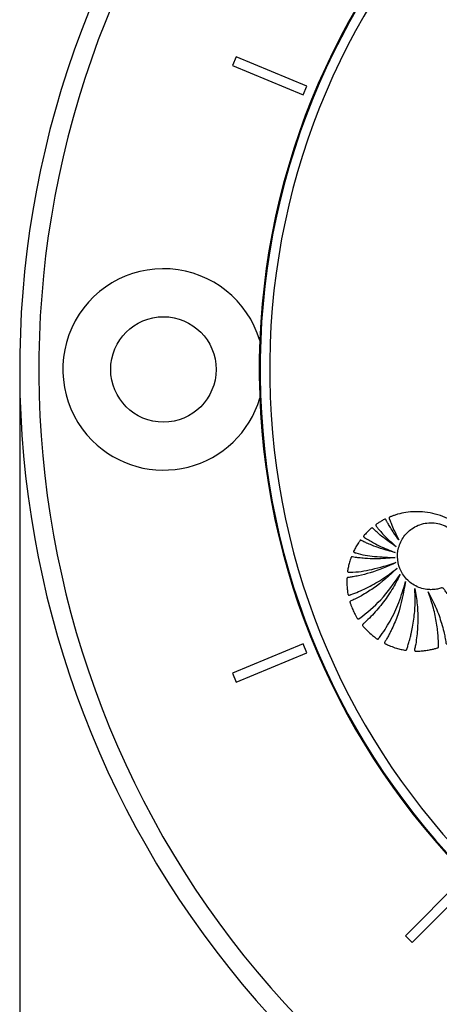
# Paper-space layout 'In Ground Anchor' of a CAD drawing. Header units: millimetres. Extents: x 38476 to 443956, y 10848 to 406945.
# Tile 27 of 71: x 85725 to 87914, y 239647 to 244780. Entities that reach past the tile are written whole.
import ezdxf

# ---------------------------------------------------------------- set-up
doc = ezdxf.new("R2010")
doc.units = ezdxf.units.MM
doc.layers.add('COMPONENT_GEOMETRY', color=7, linetype='Continuous')
doc.styles.add('SLDTEXTSTYLE1', font='TXT', dxfattribs={"width": 0.75})
doc.dimstyles.new('SLDDIMSTYLE0', dxfattribs={"dimtxt": 2500, "dimasz": 165.1, "dimexe": 0, "dimexo": 0.0625, "dimgap": 625, "dimtad": 0, "dimtih": 1, "dimtoh": 1, "dimdec": 0, "dimlfac": 0.02, "dimrnd": 1e-09, "dimzin": 12, "dimdsep": 46, "dimtxsty": 'SLDTEXTSTYLE1', "dimsah": 1, "dimcen": 0.09, "dimadec": 0, "dimazin": 3, "dimtfac": 1, "dimtdec": 0, "dimtofl": 0, "dimtmove": 0, "dimatfit": 3, "dimfxl": 1, "dimfrac": 2, "dimtolj": 1, "dimtzin": 12, "dimarcsym": 0})

# ---------------------------------------------------------------- blocks, each defined once
blk = doc.blocks.new('_D_16')
at = {"layer": 'COMPONENT_GEOMETRY', "color": 7, "ltscale": 50}
for p, q in [((240160.5, 319828.1), (240160.5, 202242)), ((85724.7, 242893.1), (85724.7, 202242)), ((85724.7, 202400.7), (159248.2, 202400.7)), ((240160.5, 202400.7), (166637, 202400.7))]:
    blk.add_line(p, q, dxfattribs=at)
for points in [[(85724.7, 202400.7), (85889.8, 202375.3), (85889.8, 202426.1)], [(240160.5, 202400.7), (239995.4, 202426.1), (239995.4, 202375.3)]]:
    blk.add_solid(points, dxfattribs=at)
at = {"layer": 'COMPONENT_GEOMETRY', "color": 7, "ltscale": 50, "insert": (159248.2, 203639), "char_height": 2500, "attachment_point": 1, "style": 'SLDTEXTSTYLE1'}
blk.add_mtext('3089', dxfattribs=at)

psp = doc.layouts.new('In Ground Anchor')

# ---------------------------------------------------------------- linework, layer by layer
at = {"color": 7, "linetype": 'Continuous', "lineweight": 25, "ltscale": 50}
for p, q in [((86854, 244587), (86834.9, 244540.8)), ((87223.5, 244433.9), (86854, 244587)), ((86834.9, 244540.8), (87204.4, 244387.7)), ((87204.4, 244387.7), (87223.5, 244433.9)), ((87204.4, 241525.5), (86834.9, 241372.5)), ((87223.5, 241479.3), (87204.4, 241525.5)), ((86854, 241326.3), (87223.5, 241479.3)), ((86834.9, 241372.5), (86854, 241326.3)), ((88020, 240287.3), (87737.2, 240004.5)), ((87772.5, 239969.1), (88055.4, 240251.9)), ((87737.2, 240004.5), (87772.5, 239969.1))]:
    psp.add_line(p, q, dxfattribs=at)
at = {"color": 7, "linetype": 'Continuous', "lineweight": 25, "ltscale": 2500}
psp.add_circle((86474.7, 242956.6), 275, dxfattribs=at)
for centre, radius, start, end in [((90724.7, 242956.6), 5000, 65.6403, 24.3597), ((90724.7, 242956.6), 4900, 66.0814, 23.9186), ((90724.7, 242956.6), 3750, 91.6933, 358.3067), ((90724.7, 242956.6), 3745.6, 91.6649, 358.3351), ((90724.7, 242956.6), 3695.6, 92.3895, 357.6105), ((86474.7, 242956.6), 525, 16.6399, 225), ((86474.7, 242956.6), 525, 225, 343.3601)]:
    psp.add_arc(centre, radius, start, end, dxfattribs=at)
at = {"color": 7, "linetype": 'Continuous', "lineweight": 25, "ltscale": 50}
for points, knots in [([(87703.4, 242067.4), (87694.7, 242079.2), (87679, 242100.6), (87660.7, 242129.4), (87649.2, 242148.6), (87642.9, 242159.8), (87638.8, 242166.8), (87636.7, 242172.1), (87634, 242174.8), (87632.8, 242175.4), (87631.4, 242175.6), (87624.6, 242174), (87614.1, 242167.2), (87601.8, 242159.5), (87592.4, 242153.4), (87587.3, 242150.1), (87584.3, 242147.6), (87583, 242146), (87582.5, 242144.2), (87582.9, 242142.4), (87584.7, 242139.3), (87590.1, 242132.7), (87601.1, 242118.8), (87633.7, 242083.1), (87665.2, 242054.2), (87689.4, 242031.9)], [0, 0, 0, 0, 0.127698, 0.23016, 0.296705, 0.322542, 0.341877, 0.367198, 0.371042, 0.374711, 0.378669, 0.383492, 0.434305, 0.485478, 0.510406, 0.531464, 0.538702, 0.544566, 0.549073, 0.554075, 0.560071, 0.580208, 0.62816, 0.714057, 1, 1, 1, 1]), ([(88040.5, 242132.1), (88009.5, 242151.1), (87947.2, 242189.2), (87843.3, 242217.3), (87757.9, 242215.4), (87704.7, 242204.1), (87682.1, 242197.1), (87671.2, 242193.4), (87664.2, 242190.5), (87658.1, 242188.9), (87654.2, 242186.6), (87652.8, 242184.6), (87652.3, 242182), (87653.2, 242178.3), (87654.8, 242174.1), (87656.6, 242170.4), (87660.6, 242160.6), (87668.1, 242140.5), (87682.9, 242107.1), (87695.9, 242081.8), (87703.4, 242067.4)], [0, 0, 0, 0, 0.202229, 0.40583, 0.591312, 0.672978, 0.708933, 0.723066, 0.737203, 0.751345, 0.758346, 0.76153, 0.764796, 0.773005, 0.782354, 0.789654, 0.796108, 0.841429, 0.909395, 1, 1, 1, 1]), ([(87689.4, 242031.9), (87669.8, 242045.3), (87638.4, 242066.7), (87602.8, 242096.1), (87582.9, 242113.9), (87572.6, 242123.6), (87567.7, 242129), (87564.6, 242130.5), (87562.5, 242130.2), (87561.2, 242129.8), (87558.6, 242128), (87553.3, 242123.9), (87543.9, 242115.2), (87534.1, 242104.7), (87525.7, 242095.7), (87521.5, 242091.1), (87519.9, 242088.7), (87519.4, 242087.4), (87519.2, 242086.2), (87519.5, 242084.5), (87521.2, 242082.4), (87526.7, 242078.8), (87539.7, 242070.9), (87565, 242055.8), (87614, 242029.8), (87656.5, 242013), (87684.6, 242002)], [0, 0, 0, 0, 0.173667, 0.277701, 0.336774, 0.369433, 0.380571, 0.39028, 0.39292, 0.395812, 0.399929, 0.415802, 0.444961, 0.493447, 0.520917, 0.534753, 0.538746, 0.542045, 0.544886, 0.547523, 0.554857, 0.56349, 0.595044, 0.666572, 0.779172, 1, 1, 1, 1]), ([(88052.1, 241594.9), (88053.4, 241596), (88055.1, 241597.5), (88056.7, 241600.1), (88056.8, 241602.4), (88055.6, 241606), (88051.1, 241616), (88042.3, 241638.6), (88020.8, 241684.4), (87991.9, 241734.9), (87963.7, 241778.1), (87945.5, 241800.3), (87938.3, 241813.7), (87930, 241818.4), (87925, 241817.4), (87915.2, 241814.5), (87896.5, 241809.3), (87875.8, 241808.1), (87859, 241808.7), (87841.1, 241810.4), (87803.6, 241819), (87753, 241848.2), (87711.9, 241901.6), (87693.7, 241963.8), (87698.1, 242028.2), (87726.7, 242088.3), (87778.4, 242136.8), (87849.2, 242161.2), (87930, 242154.1), (88000.9, 242107.5), (88037.4, 242053.7), (88057.2, 242015.3), (88068.7, 241997.6), (88083.3, 241981.9), (88095.6, 241964.2), (88096.7, 241942.7), (88098.3, 241926.9), (88098.9, 241916.3), (88099.1, 241911.6), (88099.2, 241909.6), (88099.3, 241908.7), (88099.3, 241908.3), (88099.3, 241908.1), (88099.3, 241908), (88099.3, 241908), (88100, 241893.6), (88100.5, 241864.7), (88099.7, 241821.4), (88097.5, 241778.2), (88094.2, 241735), (88090, 241691.9), (88086.2, 241657), (88083.7, 241636.5), (88083, 241630.2)], [0, 0, 0, 0, 0.003297, 0.004451, 0.006013, 0.007636, 0.011934, 0.027751, 0.05586, 0.112253, 0.143271, 0.15814, 0.169338, 0.172814, 0.176034, 0.179185, 0.193339, 0.214276, 0.219972, 0.226844, 0.249998, 0.295821, 0.339794, 0.380454, 0.421963, 0.465245, 0.509563, 0.559447, 0.609406, 0.66537, 0.721796, 0.736556, 0.751316, 0.763526, 0.779318, 0.792631, 0.805356, 0.811072, 0.813587, 0.814694, 0.815181, 0.815395, 0.815489, 0.815531, 0.815549, 0.815563, 0.844179, 0.872842, 0.901542, 0.930254, 0.95894, 0.98755, 1, 1, 1, 1]), ([(87684.6, 242002), (87658.7, 242008.6), (87617, 242019.3), (87567.5, 242037.6), (87537.2, 242050.6), (87519.6, 242058.4), (87509.9, 242063.6), (87506.1, 242065.6), (87504, 242065.9), (87503, 242065.9), (87501.6, 242065.6), (87500.2, 242064.4), (87498.3, 242061.4), (87495.3, 242057.4), (87490.7, 242050.5), (87483.3, 242038.7), (87475.3, 242025.3), (87469.4, 242014.2), (87467.2, 242009), (87466.8, 242006.7), (87467.3, 242004.9), (87468.7, 242003.3), (87471, 242002.1), (87473.8, 242001.4), (87476.1, 242000.9), (87477.5, 242000.6), (87478.1, 242000.5), (87478.3, 242000.4), (87478.5, 242000.4), (87478.5, 242000.4), (87478.5, 242000.4), (87478.5, 242000.4), (87478.5, 242000.4), (87509.8, 241988.9), (87579.3, 241980), (87648.2, 241977), (87684.1, 241975.4)], [0, 0, 0, 0, 0.165667, 0.266278, 0.325785, 0.370092, 0.385201, 0.39415, 0.396289, 0.398331, 0.400329, 0.40485, 0.409546, 0.422041, 0.435841, 0.460922, 0.507787, 0.532655, 0.538534, 0.542969, 0.546556, 0.550022, 0.555764, 0.56218, 0.567863, 0.570218, 0.571206, 0.57163, 0.571814, 0.571894, 0.57193, 0.571945, 0.571952, 0.571958, 0.777413, 1, 1, 1, 1]), ([(87684.1, 241975.4), (87649.8, 241972.4), (87596.8, 241967.8), (87533.1, 241970.5), (87498, 241974.1), (87476.6, 241976.2), (87464.9, 241979.2), (87458.4, 241979.5), (87456.6, 241979.2), (87455.5, 241978.7), (87454.4, 241977.6), (87453.1, 241975.1), (87451.3, 241970.2), (87447.6, 241958.1), (87442.1, 241940), (87438.5, 241920.7), (87435.8, 241908.8), (87435.5, 241904.2), (87435.8, 241902.7), (87436.5, 241901.4), (87437.5, 241900.5), (87440.4, 241899.4), (87444, 241899.7), (87447.2, 241900.1), (87448.5, 241900.3), (87449.1, 241900.3), (87449.3, 241900.3), (87449.4, 241900.3), (87449.4, 241900.3), (87449.5, 241900.3), (87449.5, 241900.3), (87449.5, 241900.3), (87487.5, 241899.5), (87568.5, 241912.8), (87646.1, 241936.6), (87687.4, 241949.3)], [0, 0, 0, 0, 0.181563, 0.281452, 0.336766, 0.368324, 0.39543, 0.400295, 0.402716, 0.404776, 0.406735, 0.410779, 0.419527, 0.434462, 0.477332, 0.519899, 0.538335, 0.541449, 0.544399, 0.546346, 0.54884, 0.551627, 0.562442, 0.56711, 0.56892, 0.56965, 0.569956, 0.570088, 0.570146, 0.570171, 0.570182, 0.570187, 0.57019, 0.771131, 1, 1, 1, 1]), ([(87687.4, 241949.3), (87643.4, 241929.9), (87580.1, 241901.8), (87503.8, 241883.2), (87470.4, 241876.6), (87453.9, 241874), (87444.3, 241872.1), (87437.3, 241872), (87433.9, 241870.4), (87432.6, 241869.1), (87431.9, 241867.4), (87431.5, 241864.1), (87431.7, 241858), (87431.7, 241843.9), (87432.3, 241824.3), (87435, 241803.4), (87436.3, 241790.3), (87437.7, 241784), (87438.6, 241781.9), (87439.9, 241780.6), (87441.3, 241779.9), (87444.7, 241779.6), (87448.2, 241781), (87451.4, 241782.5), (87452.7, 241783), (87453.3, 241783.2), (87453.5, 241783.3), (87453.6, 241783.4), (87453.6, 241783.4), (87453.6, 241783.4), (87453.6, 241783.4), (87453.6, 241783.4), (87480.5, 241792.1), (87534.7, 241816.4), (87616.4, 241860.6), (87667.5, 241899.9), (87694.1, 241920.4)], [0, 0, 0, 0, 0.221217, 0.318628, 0.36153, 0.378392, 0.39526, 0.406999, 0.409707, 0.412374, 0.415346, 0.417923, 0.427889, 0.443092, 0.483276, 0.518157, 0.540037, 0.544161, 0.547903, 0.550197, 0.552664, 0.555264, 0.565387, 0.569719, 0.571382, 0.572047, 0.572325, 0.572445, 0.572497, 0.57252, 0.57253, 0.572534, 0.572538, 0.702949, 0.845438, 1, 1, 1, 1]), ([(87694.1, 241920.4), (87654, 241883.2), (87596.1, 241829.7), (87519.7, 241783.4), (87485.7, 241765), (87468.6, 241756.8), (87458.9, 241751.4), (87451.2, 241749.3), (87448.3, 241746), (87447.7, 241742.8), (87450.2, 241735.2), (87456.1, 241720.3), (87464.3, 241700.1), (87474, 241680.8), (87481.5, 241667.9), (87485.6, 241660.3), (87488, 241656.9), (87490.4, 241655.3), (87493.1, 241655.6), (87495.3, 241656.9), (87497, 241658.1), (87498.1, 241658.9), (87498.6, 241659.3), (87498.8, 241659.5), (87498.9, 241659.5), (87498.9, 241659.6), (87498.9, 241659.6), (87498.9, 241659.6), (87498.9, 241659.6), (87537.8, 241688.8), (87618, 241756.4), (87677.6, 241842), (87709.3, 241887.4)], [0, 0, 0, 0, 0.225553, 0.324917, 0.368667, 0.38586, 0.403056, 0.414898, 0.417663, 0.420662, 0.427984, 0.450146, 0.487433, 0.517652, 0.539746, 0.549342, 0.553136, 0.557092, 0.560364, 0.563982, 0.567438, 0.568972, 0.56964, 0.569931, 0.570058, 0.570115, 0.570139, 0.57015, 0.570155, 0.570159, 0.77153, 1, 1, 1, 1]), ([(87709.3, 241887.4), (87702.7, 241874.1), (87689.6, 241847.3), (87667.2, 241808.7), (87642.8, 241771.3), (87616.4, 241735.3), (87588, 241700.8), (87557.9, 241667.8), (87533.9, 241645.5), (87519.7, 241631.5), (87514.8, 241628.3), (87513.1, 241625.3), (87513, 241623.6), (87513.9, 241620.6), (87523, 241611.2), (87538.9, 241592.7), (87562.1, 241572.3), (87580, 241558.2), (87588.8, 241552), (87591.8, 241550.8), (87593.6, 241550.7), (87595.6, 241551.4), (87597.6, 241553.1), (87599.4, 241555.4), (87600.7, 241557.5), (87601.6, 241558.7), (87602, 241559.3), (87602.1, 241559.5), (87602.2, 241559.6), (87602.3, 241559.7), (87602.3, 241559.7), (87602.3, 241559.7), (87602.3, 241559.7), (87622.1, 241586.9), (87660.2, 241645.3), (87707.4, 241743.1), (87727.7, 241814.7), (87738.1, 241851.7)], [0, 0, 0, 0, 0.057426, 0.114826, 0.172212, 0.229592, 0.286977, 0.344377, 0.401806, 0.412893, 0.421478, 0.424076, 0.425858, 0.427738, 0.436263, 0.474569, 0.523369, 0.554574, 0.56231, 0.564903, 0.567089, 0.56915, 0.572812, 0.576881, 0.580591, 0.582187, 0.582872, 0.58317, 0.5833, 0.583357, 0.583382, 0.583394, 0.583398, 0.583402, 0.713102, 0.851978, 1, 1, 1, 1]), ([(87738.1, 241851.7), (87727.4, 241792.8), (87711.9, 241707.8), (87675.6, 241622), (87658.1, 241585.9), (87648.4, 241567.6), (87640, 241551), (87632.3, 241540.5), (87629.2, 241534.2), (87628.4, 241531), (87629.6, 241528.2), (87634.8, 241524.6), (87645.3, 241520.8), (87664.3, 241512), (87687.9, 241504.1), (87710.9, 241497.7), (87726.9, 241495.1), (87735.6, 241492.2), (87740.6, 241492.9), (87743.5, 241494.6), (87746.7, 241503), (87750.9, 241518.1), (87757, 241537.3), (87762.7, 241558.2), (87768.7, 241582.4), (87775.5, 241615.2), (87783.7, 241667.1), (87789.6, 241734.9), (87787.5, 241788.5), (87786.5, 241815.2)], [0, 0, 0, 0, 0.226719, 0.326617, 0.352802, 0.378996, 0.4052, 0.423578, 0.427975, 0.432067, 0.43542, 0.439009, 0.45551, 0.47762, 0.518825, 0.549936, 0.567789, 0.580796, 0.58381, 0.586672, 0.592895, 0.616517, 0.647493, 0.669087, 0.698685, 0.742291, 0.796476, 0.898237, 1, 1, 1, 1]), ([(87786.5, 241815.2), (87789.1, 241801.1), (87794.3, 241772.7), (87799.1, 241729.6), (87801.8, 241686.5), (87802.1, 241643.2), (87800.3, 241600), (87795.5, 241557), (87791.5, 241521.4), (87784.9, 241500.1), (87785.1, 241492.1), (87785.6, 241490.5), (87787, 241489), (87789.6, 241488.1), (87800.3, 241487.1), (87814.3, 241489), (87835.6, 241490.3), (87855.7, 241493.2), (87874.3, 241497), (87887.3, 241500.1), (87895.9, 241502.8), (87903.1, 241504), (87908.1, 241506.1), (87909.9, 241508.7), (87911, 241513.9), (87909.7, 241523.3), (87909.6, 241536.8), (87908.8, 241553.2), (87907.4, 241575.8), (87904.3, 241606.6), (87896.9, 241657.1), (87882.7, 241722.1), (87865.1, 241772.2), (87856.3, 241797.2)], [0, 0, 0, 0, 0.05771, 0.11539, 0.173053, 0.230709, 0.288371, 0.346051, 0.403765, 0.431524, 0.433822, 0.435859, 0.437913, 0.441817, 0.446383, 0.480892, 0.497729, 0.531857, 0.561892, 0.573691, 0.58549, 0.597662, 0.603357, 0.606247, 0.609835, 0.624207, 0.643874, 0.663907, 0.689821, 0.73464, 0.787656, 0.89382, 1, 1, 1, 1]), ([(87856.3, 241797.2), (87870.8, 241769.2), (87898.1, 241716.4), (87922.7, 241645.8), (87936.3, 241594.8), (87944, 241560.5), (87947.2, 241539.9), (87949.1, 241528.3), (87950.3, 241526.5), (87951.5, 241525.6), (87953.5, 241525.1), (87955.9, 241525.6), (87958.9, 241527.1), (87964.1, 241530.3), (87972, 241534.1), (87991.3, 241545.5), (88019.3, 241564.2), (88041.2, 241584.7), (88052.1, 241594.9)], [0, 0, 0, 0, 0.229182, 0.431712, 0.540852, 0.613251, 0.685771, 0.694462, 0.697029, 0.701156, 0.704892, 0.711452, 0.71865, 0.729129, 0.755851, 0.782573, 0.891294, 1, 1, 1, 1])]:
    psp.add_open_spline(points, degree=3, knots=knots, dxfattribs=at)

# ---------------------------------------------------------------- dimensions: what is measured, and where the dimension line sits
at = {"layer": 'COMPONENT_GEOMETRY', "color": 7, "ltscale": 50}
dim = psp.add_linear_dim(base=(85724.7, 202400.7), p1=(240160.5, 319891.6), p2=(85724.7, 242956.6), dimstyle='SLDDIMSTYLE0', dxfattribs=at)
dim.commit()
dim.dimension.update_dxf_attribs({"geometry": '_D_16', "text_midpoint": (162942.6, 202400.7), "dimtype": 160})

doc.saveas('drawing.dxf')
